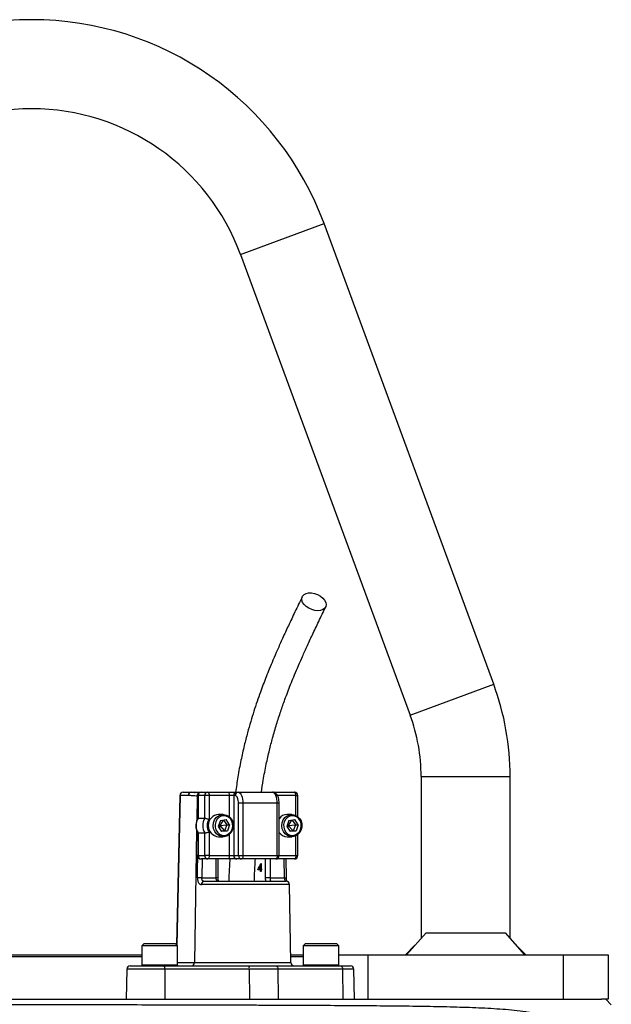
# Model space of a CAD drawing. Header units: millimetres. Extents: x 2453 to 4632, y 822 to 5880.
# Tile 14 of 14: x 3371 to 3903, y 4996 to 5880. Entities that reach past the tile are written whole.
import ezdxf

# ---------------------------------------------------------------- set-up
doc = ezdxf.new("R2010")
doc.units = ezdxf.units.MM
doc.header["$LTSCALE"] = 2

msp = doc.modelspace()

# ---------------------------------------------------------------- linework, layer by layer
at = {"color": 8, "linetype": 'Continuous', "lineweight": 25}
for p, q in [((3569.82, 5669.56), (3644.88, 5697.22)), ((3722.28, 5255.73), (3797.35, 5283.39)), ((3732.15, 5200.42), (3812.15, 5200.42)), ((3515.53, 5183.47), (3512.65, 5048.91)), ((3530.85, 5182.95), (3530.5, 5160.78)), ((3531.48, 5182.95), (3530.85, 5182.95)), ((3531.76, 5183.42), (3531.48, 5183.42)), ((3559.79, 5164.44), (3559.79, 5183.42)), ((3604.54, 5176.42), (3602.81, 5176.42)), ((3619.61, 5183.42), (3602.93, 5183.42)), ((3619.61, 5165.6), (3619.61, 5183.42)), ((3619.61, 5183.42), (3621.34, 5183.42)), ((3530.36, 5152.38), (3528.48, 5033.36)), ((3559.79, 5129.42), (3559.79, 5148.39)), ((3619.61, 5129.42), (3619.61, 5147.24)), ((3531.76, 5129.42), (3531.48, 5129.42)), ((3535.31, 5126.42), (3535.04, 5109.42)), ((3547.87, 5109.42), (3547.87, 5126.42)), ((3592.39, 5109.42), (3592.39, 5126.42)), ((3596.5, 5126.42), (3596.5, 5109.42)), ((3602.81, 5129.42), (3604.54, 5129.42)), ((3604.54, 5129.42), (3619.61, 5129.42)), ((3609.33, 5109.42), (3609.06, 5126.42)), ((3619.61, 5129.42), (3621.34, 5129.42)), ((3549.6, 5109.42), (3547.87, 5109.42)), ((3613.85, 5103.47), (3534.64, 5103.47)), ((3513.14, 5033.36), (3528.48, 5033.36)), ((3528.48, 5033.36), (3615.07, 5033.36)), ((3501.78, 5027.47), (3467.62, 5027.47)), ((3481.14, 5031.22), (3482.64, 5031.22)), ((3482.64, 5031.22), (3513.14, 5031.22)), ((3626.15, 5031.22), (3627.65, 5031.22)), ((3627.65, 5031.22), (3658.15, 5031.22)), ((3671.68, 5027.47), (3661.51, 5027.47))]:
    msp.add_line(p, q, dxfattribs=at)
at = {"color": 7, "linetype": 'Continuous', "lineweight": 25}
for p, q in [((3797.35, 5283.39), (3644.88, 5697.22)), ((3569.82, 5669.56), (3722.28, 5255.73)), ((3732.15, 5200.42), (3732.15, 5055.12)), ((3812.15, 5055.12), (3812.15, 5200.42)), ((3518.25, 5186.42), (3525.65, 5186.42)), ((3525.65, 5186.42), (3534.48, 5186.42)), ((3534.48, 5186.42), (3540.4, 5186.42)), ((3540.4, 5186.42), (3558.52, 5186.42)), ((3558.52, 5186.42), (3566.5, 5186.42)), ((3566.5, 5186.42), (3567.77, 5186.42)), ((3567.77, 5186.42), (3598.58, 5186.42)), ((3598.56, 5186.42), (3600.21, 5186.42)), ((3600.21, 5186.42), (3618.34, 5186.42)), ((3515.25, 5183.48), (3512.38, 5049.18)), ((3522.93, 5183.47), (3515.53, 5183.47)), ((3531.48, 5183.42), (3531.48, 5162.96)), ((3531.76, 5183.42), (3531.76, 5163.05)), ((3537.68, 5183.42), (3531.76, 5183.42)), ((3537.68, 5163.05), (3537.68, 5183.42)), ((3541.67, 5183.42), (3537.68, 5183.42)), ((3541.67, 5183.42), (3541.67, 5162.07)), ((3559.79, 5183.42), (3541.67, 5183.42)), ((3563.78, 5183.42), (3559.79, 5183.42)), ((3565.05, 5183.42), (3563.78, 5183.42)), ((3563.78, 5183.42), (3563.78, 5129.42)), ((3571.99, 5176.42), (3568, 5176.42)), ((3568, 5129.42), (3568, 5176.42)), ((3571.99, 5176.42), (3571.99, 5129.42)), ((3602.81, 5176.42), (3571.99, 5176.42)), ((3602.81, 5129.42), (3602.81, 5176.42)), ((3604.54, 5129.42), (3604.54, 5176.42)), ((3621.34, 5164.51), (3621.34, 5183.42)), ((3554.39, 5166.42), (3550.03, 5166.42)), ((3616.02, 5166.42), (3611.66, 5166.42)), ((3531.76, 5163.05), (3537.68, 5163.05)), ((3551.71, 5161), (3549.71, 5155.67)), ((3550.53, 5157.85), (3551.14, 5156.42)), ((3554.12, 5161.35), (3551.14, 5156.42)), ((3551.14, 5156.42), (3557.55, 5157.17)), ((3551.71, 5161), (3556.9, 5161.75)), ((3554.59, 5161.42), (3557.55, 5157.17)), ((3557.55, 5157.17), (3555.54, 5151.84)), ((3560.08, 5157.17), (3556.9, 5161.75)), ((3557.55, 5157.17), (3560.08, 5157.17)), ((3560.08, 5157.17), (3558.08, 5151.84)), ((3613.34, 5161), (3611.33, 5155.67)), ((3612.15, 5157.85), (3612.77, 5156.42)), ((3615.75, 5161.35), (3612.77, 5156.42)), ((3612.77, 5156.42), (3619.18, 5157.17)), ((3613.34, 5161), (3618.53, 5161.75)), ((3616.22, 5161.42), (3619.18, 5157.17)), ((3619.18, 5157.17), (3617.17, 5151.84)), ((3621.71, 5157.17), (3618.53, 5161.75)), ((3619.18, 5157.17), (3621.71, 5157.17)), ((3621.71, 5157.17), (3619.71, 5151.84)), ((3531.48, 5149.88), (3531.48, 5129.42)), ((3531.76, 5149.78), (3537.68, 5149.78)), ((3531.76, 5149.78), (3531.76, 5129.42)), ((3537.68, 5129.42), (3537.68, 5149.78)), ((3541.67, 5150.76), (3541.67, 5129.42)), ((3549.71, 5155.67), (3552.89, 5151.08)), ((3549.9, 5156.18), (3551.14, 5156.42)), ((3551.14, 5156.42), (3550.8, 5154.1)), ((3551.14, 5156.42), (3555.54, 5151.84)), ((3555.54, 5151.84), (3552.66, 5151.42)), ((3558.08, 5151.84), (3552.89, 5151.08)), ((3555.54, 5151.84), (3558.08, 5151.84)), ((3611.33, 5155.67), (3614.52, 5151.08)), ((3611.53, 5156.18), (3612.77, 5156.42)), ((3612.77, 5156.42), (3612.43, 5154.1)), ((3612.77, 5156.42), (3617.17, 5151.84)), ((3617.17, 5151.84), (3614.29, 5151.42)), ((3619.71, 5151.84), (3614.52, 5151.08)), ((3617.17, 5151.84), (3619.71, 5151.84)), ((3621.34, 5129.42), (3621.34, 5148.33)), ((3550.03, 5146.42), (3554.39, 5146.42)), ((3611.66, 5146.42), (3616.02, 5146.42)), ((3531.76, 5129.42), (3537.68, 5129.42)), ((3540.4, 5126.42), (3534.48, 5126.42)), ((3541.67, 5129.42), (3537.68, 5129.42)), ((3558.52, 5126.42), (3540.4, 5126.42)), ((3541.67, 5129.42), (3559.79, 5129.42)), ((3549.6, 5109.42), (3549.6, 5126.42)), ((3566.5, 5126.42), (3558.52, 5126.42)), ((3559.79, 5129.42), (3563.78, 5129.42)), ((3563.78, 5129.42), (3568, 5129.42)), ((3570.72, 5126.42), (3566.5, 5126.42)), ((3568, 5129.42), (3571.99, 5129.42)), ((3601.54, 5126.42), (3570.72, 5126.42)), ((3571.99, 5129.42), (3602.81, 5129.42)), ((3588.21, 5122.35), (3588.3, 5122.35)), ((3588.3, 5122.35), (3588.3, 5117.51)), ((3618.34, 5126.42), (3601.54, 5126.42)), ((3611.06, 5109.46), (3610.79, 5126.42)), ((3587.88, 5116.79), (3585.39, 5116.79)), ((3586.38, 5117.51), (3587.88, 5117.51)), ((3587.27, 5116.79), (3587.48, 5117.51)), ((3587.88, 5117.51), (3587.88, 5120.55)), ((3588.3, 5120.55), (3587.88, 5120.55)), ((3588.3, 5117.51), (3587.88, 5117.51)), ((3587.88, 5115.17), (3587.88, 5116.79)), ((3588.3, 5116.79), (3587.88, 5116.79)), ((3588.3, 5115.17), (3587.88, 5115.17)), ((3588.3, 5117.51), (3588.81, 5117.51)), ((3588.3, 5116.79), (3588.3, 5115.17)), ((3588.81, 5116.79), (3588.3, 5116.79)), ((3588.81, 5117.51), (3588.81, 5116.79)), ((3535.04, 5109.42), (3547.87, 5109.42)), ((3537.01, 5106.42), (3610.85, 5106.42)), ((3596.5, 5109.42), (3592.39, 5109.42)), ((3596.5, 5109.42), (3609.33, 5109.42)), ((3615.07, 5033.36), (3613.85, 5103.47)), ((3719.11, 5040.42), (3736.67, 5060.22)), ((3736.67, 5060.22), (3807.63, 5060.22)), ((3807.63, 5060.22), (3825.19, 5040.42)), ((3483.14, 5050.42), (3481.14, 5048.42)), ((3481.14, 5048.42), (3481.14, 5031.22)), ((3482.64, 5048.42), (3481.14, 5048.42)), ((3513.14, 5048.42), (3482.64, 5048.42)), ((3483.14, 5050.42), (3484.46, 5050.42)), ((3484.46, 5050.42), (3511.14, 5050.42)), ((3513.14, 5048.42), (3511.14, 5050.42)), ((3513.14, 5031.22), (3513.14, 5048.42)), ((3628.15, 5050.42), (3626.15, 5048.42)), ((3626.15, 5048.42), (3626.15, 5031.22)), ((3627.65, 5048.42), (3626.15, 5048.42)), ((3658.15, 5048.42), (3627.65, 5048.42)), ((3628.15, 5050.42), (3629.47, 5050.42)), ((3629.47, 5050.42), (3656.15, 5050.42)), ((3658.15, 5048.42), (3656.15, 5050.42)), ((3658.15, 5031.22), (3658.15, 5048.42)), ((3726.62, 5048.89), (3718.15, 5040.42)), ((3826.15, 5040.42), (3817.67, 5048.89)), ((3292.22, 5040.42), (3382.15, 5040.42)), ((3382.15, 5038.42), (3292.22, 5038.42)), ((3382.15, 5040.42), (3481.14, 5040.42)), ((3481.14, 5038.42), (3382.15, 5038.42)), ((3614.95, 5040.42), (3626.15, 5040.42)), ((3626.15, 5038.42), (3614.99, 5038.42)), ((3658.15, 5040.42), (3684.15, 5040.42)), ((3684.15, 5040.42), (3684.15, 5000.42)), ((3684.15, 5040.42), (3860.15, 5040.42)), ((3860.15, 5000.42), (3860.15, 5040.42)), ((3860.15, 5040.42), (3900.15, 5040.42)), ((3900.15, 5040.42), (3900.15, 5000.42)), ((3467.62, 5027.47), (3467.14, 5000.42)), ((3470.62, 5030.42), (3501.31, 5030.42)), ((3501.31, 5030.42), (3577.27, 5030.42)), ((3501.78, 5027.47), (3501.86, 5000.42)), ((3577.74, 5027.47), (3501.78, 5027.47)), ((3577.27, 5030.42), (3601.46, 5030.42)), ((3577.74, 5027.47), (3577.82, 5000.42)), ((3603.43, 5027.47), (3577.74, 5027.47)), ((3601.46, 5030.42), (3659.54, 5030.42)), ((3603.43, 5027.47), (3603.74, 5000.42)), ((3661.51, 5027.47), (3603.43, 5027.47)), ((3659.54, 5030.42), (3668.68, 5030.42)), ((3661.51, 5027.47), (3661.82, 5000.42)), ((3672.15, 5000.42), (3671.68, 5027.47)), ((2945.64, 5000.42), (3894.27, 5000.42)), ((3900.15, 5000.42), (3894.27, 5000.42)), ((3903.07, 4995.5), (3898.14, 5000.42))]:
    msp.add_line(p, q, dxfattribs=at)
at = {"color": 7, "linetype": 'Continuous', "lineweight": 25, "flags": 128}
for points in [[(3639.33, 5349.44), (3636.63, 5349.69), (3633.87, 5350.43), (3631.25, 5351.61), (3628.91, 5353.16), (3627, 5354.97), (3625.65, 5356.94), (3624.95, 5358.94), (3624.92, 5360.85), (3625.58, 5362.55), (3626.89, 5363.92), (3628.76, 5364.89), (3631.07, 5365.39), (3633.68, 5365.39), (3636.43, 5364.89), (3639.14, 5363.92), (3641.64, 5362.55), (3643.78, 5360.85), (3645.42, 5358.94), (3646.46, 5356.94), (3646.83, 5354.97), (3646.51, 5353.16), (3645.52, 5351.61), (3643.92, 5350.43), (3641.81, 5349.69), (3639.33, 5349.44)], [(3540.4, 5186.42), (3540.65, 5186.36), (3540.88, 5186.19), (3541.1, 5185.91), (3541.29, 5185.54), (3541.45, 5185.08), (3541.57, 5184.57), (3541.64, 5184), (3541.67, 5183.42)], [(3558.52, 5186.42), (3558.77, 5186.36), (3559.01, 5186.19), (3559.23, 5185.91), (3559.42, 5185.54), (3559.58, 5185.08), (3559.7, 5184.57), (3559.77, 5184), (3559.79, 5183.42)], [(3567.77, 5186.42), (3568.59, 5186.23), (3569.38, 5185.66), (3570.11, 5184.73), (3570.75, 5183.49), (3571.28, 5181.97), (3571.67, 5180.24), (3571.91, 5178.37), (3571.99, 5176.42)], [(3602.81, 5176.42), (3602.72, 5178.37), (3602.48, 5180.24), (3602.09, 5181.97), (3601.57, 5183.49), (3600.93, 5184.73), (3600.2, 5185.66), (3599.4, 5186.23), (3598.58, 5186.42)], [(3619.61, 5183.42), (3619.58, 5184), (3619.51, 5184.57), (3619.39, 5185.08), (3619.24, 5185.54), (3619.04, 5185.91), (3618.83, 5186.19), (3618.59, 5186.36), (3618.34, 5186.42)], [(3568, 5176.42), (3567.95, 5177.78), (3567.78, 5179.1), (3567.51, 5180.31), (3567.14, 5181.37), (3566.69, 5182.24), (3566.18, 5182.88), (3565.62, 5183.28), (3565.05, 5183.42)], [(3562.76, 5152.59), (3561.51, 5150.24), (3559.74, 5148.34), (3557.56, 5147.05), (3555.16, 5146.45), (3552.69, 5146.59), (3550.35, 5147.46), (3548.31, 5149), (3546.72, 5151.08), (3545.7, 5153.56), (3545.32, 5156.25), (3545.62, 5158.95), (3546.57, 5161.47), (3548.09, 5163.61), (3550.08, 5165.22), (3552.4, 5166.17), (3554.85, 5166.4), (3557.28, 5165.89), (3559.49, 5164.68), (3561.32, 5162.86), (3562.64, 5160.55), (3563.34, 5157.94), (3563.38, 5155.22), (3562.76, 5152.59)], [(3624.39, 5152.59), (3623.14, 5150.24), (3621.36, 5148.34), (3619.19, 5147.05), (3616.78, 5146.45), (3614.32, 5146.59), (3611.98, 5147.46), (3609.94, 5149), (3608.35, 5151.08), (3607.33, 5153.56), (3606.95, 5156.25), (3607.25, 5158.95), (3608.19, 5161.47), (3609.72, 5163.61), (3611.71, 5165.22), (3614.02, 5166.17), (3616.48, 5166.4), (3618.91, 5165.89), (3621.12, 5164.68), (3622.95, 5162.86), (3624.27, 5160.55), (3624.97, 5157.94), (3625.01, 5155.22), (3624.39, 5152.59)], [(3562.26, 5153.05), (3562.82, 5155.47), (3562.74, 5157.98), (3562.03, 5160.35), (3560.73, 5162.41), (3558.97, 5163.98), (3556.87, 5164.94), (3554.61, 5165.21), (3552.38, 5164.77), (3550.35, 5163.65), (3548.69, 5161.94), (3547.53, 5159.79), (3546.96, 5157.36), (3547.04, 5154.86), (3547.76, 5152.48), (3549.05, 5150.42), (3550.82, 5148.85), (3552.92, 5147.89), (3555.18, 5147.62), (3557.41, 5148.07), (3559.44, 5149.19), (3561.1, 5150.89), (3562.26, 5153.05)], [(3623.89, 5153.05), (3624.45, 5155.47), (3624.37, 5157.98), (3623.66, 5160.35), (3622.36, 5162.41), (3620.6, 5163.98), (3618.5, 5164.94), (3616.24, 5165.21), (3614.01, 5164.77), (3611.98, 5163.65), (3610.31, 5161.94), (3609.16, 5159.79), (3608.59, 5157.36), (3608.67, 5154.86), (3609.39, 5152.48), (3610.68, 5150.42), (3612.45, 5148.85), (3614.55, 5147.89), (3616.8, 5147.62), (3619.04, 5148.07), (3621.07, 5149.19), (3622.73, 5150.89), (3623.89, 5153.05)], [(3541.67, 5129.42), (3541.64, 5128.83), (3541.57, 5128.27), (3541.45, 5127.75), (3541.29, 5127.3), (3541.1, 5126.92), (3540.88, 5126.65), (3540.65, 5126.47), (3540.4, 5126.42)], [(3559.79, 5129.42), (3559.77, 5128.83), (3559.7, 5128.27), (3559.58, 5127.75), (3559.42, 5127.3), (3559.23, 5126.92), (3559.01, 5126.65), (3558.77, 5126.47), (3558.52, 5126.42)], [(3571.99, 5129.42), (3571.97, 5128.83), (3571.9, 5128.27), (3571.78, 5127.75), (3571.62, 5127.3), (3571.43, 5126.92), (3571.21, 5126.65), (3570.97, 5126.47), (3570.72, 5126.42)], [(3602.81, 5129.42), (3602.78, 5128.83), (3602.71, 5128.27), (3602.59, 5127.75), (3602.43, 5127.3), (3602.24, 5126.92), (3602.02, 5126.65), (3601.79, 5126.47), (3601.54, 5126.42)], [(3619.61, 5129.42), (3619.58, 5128.83), (3619.51, 5128.27), (3619.39, 5127.75), (3619.24, 5127.3), (3619.04, 5126.92), (3618.83, 5126.65), (3618.59, 5126.47), (3618.34, 5126.42)], [(3601.46, 5030.42), (3601.84, 5030.36), (3602.21, 5030.19), (3602.54, 5029.92), (3602.84, 5029.56), (3603.09, 5029.11), (3603.27, 5028.6), (3603.38, 5028.05), (3603.43, 5027.47)], [(3659.54, 5030.42), (3659.92, 5030.36), (3660.29, 5030.19), (3660.63, 5029.92), (3660.92, 5029.56), (3661.17, 5029.11), (3661.35, 5028.6), (3661.47, 5028.05), (3661.51, 5027.47)]]:
    msp.add_lwpolyline(points, dxfattribs=at)
at = {"color": 8, "linetype": 'Continuous', "lineweight": 25, "flags": 128}
msp.add_lwpolyline([(3531.15, 5109.47), (3531.25, 5115.47), (3531.48, 5130.23)], dxfattribs=at)
at = {"color": 7, "linetype": 'Continuous', "lineweight": 25}
for centre, radius, start, end in [((3382.15, 5600.42), 280, 20.22526, 159.77474), ((3382.15, 5600.42), 200, 20.22526, 159.77474), ((3572.15, 5200.42), 240, 0, 20.22526), ((3572.15, 5200.42), 160, 0, 20.22526), ((3518.25, 5183.42), 3, 90, 178.77507), ((3518.39, 5183.56), 2.86, 92.88871, 181.74273), ((3525.79, 5183.56), 2.86, 92.88871, 181.74273), ((3534.48, 5183.42), 3, 90, 180), ((3534.63, 5183.55), 2.87, 92.95214, 182.67534), ((3540.55, 5183.55), 2.87, 92.95214, 182.67534), ((3566.65, 5183.55), 2.87, 92.95214, 182.67534), ((3567.91, 5183.55), 2.87, 92.95214, 182.67534), ((3618.34, 5183.42), 3, 0, 90), ((3550.81, 5156.42), 10.03, 94.44131, 265.55869), ((3611.8, 5157.6), 8.82, 90.92235, 145.46399), ((3542.96, 5156.42), 13.01, 149.35759, 210.64241), ((3548.88, 5156.42), 13.01, 149.35759, 210.64241), ((3549.55, 5156.42), 9.71, 144.35015, 215.64985), ((3611.79, 5155.22), 8.8, 214.46509, 269.14856), ((3534.48, 5129.42), 3, 180, 270), ((3534.63, 5129.28), 2.87, 177.32466, 267.04786), ((3540.55, 5129.28), 2.87, 177.32466, 267.04786), ((3566.65, 5129.28), 2.87, 177.32466, 267.04786), ((3570.87, 5129.28), 2.87, 177.32466, 267.04786), ((3601.54, 5129.42), 3, 270, 0), ((3618.34, 5129.42), 3, 270, 0), ((3529.18, 4818.84), 290.63, 88.84506, 89.61134), ((3537.36, 5103.71), 2.73, 97.24729, 185.01145), ((3610.85, 5103.42), 3, 1, 90), ((3525.62, 5033.28), 2.86, 272.88871, 1.74273), ((3618.07, 5033.42), 3, 181, 270), ((3470.62, 5027.42), 3, 90, 179), ((3481.94, 5031.22), 0.8, 180, 270), ((3496.76, 5028.18), 5.07, 351.9567, 26.20767), ((3512.34, 5031.22), 0.8, 270, 360), ((3572.72, 5028.18), 5.07, 351.9567, 26.20767), ((3626.95, 5031.22), 0.8, 180, 270), ((3657.35, 5031.22), 0.8, 270, 0), ((3668.68, 5027.42), 3, 1, 90)]:
    msp.add_arc(centre, radius, start, end, dxfattribs=at)
at = {"color": 8, "linetype": 'Continuous', "lineweight": 25}
for centre, radius, start, end in [((3533.84, 5182.98), 2.99, 117.38485, 180.62466), ((3599.97, 5185.28), 1.16, 14.85155, 77.93265), ((3515.58, 5187.97), 4.5, 265.8098, 269.3878), ((3609.3, 5142.2), 32.79, 270.052, 273.07957)]:
    msp.add_arc(centre, radius, start, end, dxfattribs=at)
at = {"color": 7, "linetype": 'Continuous', "lineweight": 25}
for centre, major_axis, ratio, start_param, end_param in [((3569.65, 5131), (15.01, 33.95), 0.551639, 4.532611, 4.701369), ((3569.65, 5129.93), (15, 33.98), 0.551424, 4.587895, 4.679441)]:
    msp.add_ellipse(centre, major_axis=major_axis, ratio=ratio, start_param=start_param, end_param=end_param, dxfattribs=at)
for points, knots in [([(3625.31, 5362.05), (3623.13, 5357.52), (3618.96, 5348.86), (3613.05, 5336.39), (3607.77, 5324.99), (3603.15, 5314.67), (3599.18, 5305.49), (3595.83, 5297.46), (3592.93, 5290.25), (3590.27, 5283.36), (3587.53, 5275.96), (3584.69, 5267.89), (3581.77, 5259.08), (3578.9, 5249.74), (3576, 5239.5), (3573.04, 5227.95), (3570.08, 5214.73), (3567.42, 5200.78), (3566.06, 5191), (3565.42, 5186.43)], [0, 0, 0, 0, 0.090226, 0.172297, 0.24625, 0.312101, 0.369843, 0.418614, 0.459916, 0.500053, 0.541062, 0.588734, 0.637577, 0.687635, 0.740223, 0.799189, 0.864687, 0.936625, 1, 1, 1, 1]), ([(3588.65, 5186.4), (3589.16, 5190.03), (3590.38, 5198.62), (3592.83, 5211.19), (3595.67, 5223.77), (3598.79, 5235.77), (3602.17, 5247.41), (3605.9, 5258.94), (3609.29, 5268.57), (3612.28, 5276.58), (3614.91, 5283.33), (3617.79, 5290.44), (3621.13, 5298.38), (3625.03, 5307.35), (3629.53, 5317.32), (3634.6, 5328.25), (3640.29, 5340.21), (3644.28, 5348.5), (3646.37, 5352.84)], [0, 0, 0, 0, 0.052448, 0.124416, 0.189845, 0.248725, 0.318227, 0.384509, 0.448778, 0.490857, 0.532045, 0.575336, 0.626665, 0.686207, 0.7527, 0.827163, 0.909604, 1, 1, 1, 1]), ([(3525.65, 5186.42), (3526.63, 5186.37), (3527.75, 5186.32), (3528.79, 5186.23), (3528.93, 5186.22)], [0, 0, 0, 0, 0.8655453, 1, 1, 1, 1]), ([(3532.96, 5185.95), (3532.23, 5186), (3530.98, 5186.09), (3529.45, 5186.27), (3528.8, 5186.34)], [0, 0, 0, 0, 0.5790112, 1, 1, 1, 1]), ([(3604.54, 5176.42), (3604.53, 5176.85), (3604.5, 5178.1), (3604.22, 5180.14), (3603.58, 5182.38), (3602.64, 5184.18), (3601.41, 5185.48), (3600.04, 5186.27), (3599.05, 5186.37), (3598.58, 5186.42)], [0, 0, 0, 0, 0.088651, 0.257335, 0.430857, 0.616232, 0.757672, 0.88692, 1, 1, 1, 1]), ([(3530.85, 5182.95), (3530.19, 5182.95), (3529.53, 5182.97), (3528.21, 5183.06), (3527.55, 5183.12), (3525.57, 5183.32), (3524.25, 5183.47), (3522.93, 5183.47)], [0, 0, 0, 0, 0.25, 0.25, 0.5, 0.5, 1, 1, 1, 1]), ([(3531.51, 5162.98), (3531.42, 5162.85), (3530.84, 5161.96), (3530.12, 5160.09), (3529.6, 5157.37), (3529.71, 5154.59), (3530.32, 5152.01), (3531.14, 5150.53), (3531.51, 5149.85)], [0, 0, 0, 0, 0.035333, 0.2329, 0.431487, 0.631089, 0.83139, 1, 1, 1, 1]), ([(3531.76, 5163.05), (3531.63, 5163.05), (3531.48, 5163.04), (3531.5, 5162.99), (3531.51, 5162.98)], [0, 0, 0, 0, 0.874771, 1, 1, 1, 1]), ([(3537.68, 5163.05), (3537.76, 5163.05), (3537.87, 5163.04), (3538.11, 5163.02), (3538.24, 5163), (3538.69, 5162.93), (3539.04, 5162.86), (3539.78, 5162.68), (3540.17, 5162.58), (3540.94, 5162.34), (3541.32, 5162.21), (3541.67, 5162.07)], [0, 0, 0, 0, 0.125, 0.125, 0.25, 0.25, 0.5, 0.5, 0.75, 0.75, 1, 1, 1, 1]), ([(3531.76, 5149.78), (3531.63, 5149.79), (3531.48, 5149.79), (3531.5, 5149.84), (3531.51, 5149.85)], [0, 0, 0, 0, 0.873602, 1, 1, 1, 1]), ([(3537.68, 5149.78), (3537.76, 5149.78), (3537.87, 5149.79), (3538.11, 5149.81), (3538.24, 5149.83), (3538.69, 5149.9), (3539.04, 5149.98), (3539.78, 5150.15), (3540.17, 5150.26), (3540.94, 5150.49), (3541.32, 5150.63), (3541.67, 5150.76)], [0, 0, 0, 0, 0.125, 0.125, 0.25, 0.25, 0.5, 0.5, 0.75, 0.75, 1, 1, 1, 1]), ([(3560.19, 5126.59), (3559.93, 5121.79), (3559.56, 5115.08), (3559.31, 5108.34), (3559.24, 5106.42)], [0, 0, 0, 0, 0.71512, 1, 1, 1, 1]), ([(3582.25, 5106.42), (3582.32, 5108.26), (3582.57, 5114.94), (3582.94, 5121.6), (3583.2, 5126.41)], [0, 0, 0, 0, 0.275869, 1, 1, 1, 1]), ([(3531.15, 5109.47), (3531.14, 5109.06), (3531.16, 5108.65), (3531.24, 5107.84), (3531.3, 5107.45), (3531.46, 5106.71), (3531.56, 5106.36), (3531.8, 5105.7), (3531.94, 5105.4), (3532.25, 5104.86), (3532.43, 5104.62), (3532.81, 5104.2), (3533.01, 5104.03), (3533.44, 5103.75), (3533.67, 5103.64), (3534.14, 5103.5), (3534.38, 5103.47), (3534.64, 5103.47)], [0, 0, 0, 0, 0.125, 0.125, 0.25, 0.25, 0.375, 0.375, 0.5, 0.5, 0.625, 0.625, 0.75, 0.75, 0.875, 0.875, 1, 1, 1, 1]), ([(3537.01, 5106.42), (3536.71, 5106.42), (3536.42, 5106.49), (3536.04, 5106.7), (3535.92, 5106.79), (3535.7, 5107), (3535.6, 5107.12), (3535.34, 5107.53), (3535.21, 5107.87), (3535.06, 5108.61), (3535.02, 5109.01), (3535.04, 5109.42)], [0, 0, 0, 0, 0.25, 0.25, 0.375, 0.375, 0.5, 0.5, 0.75, 0.75, 1, 1, 1, 1]), ([(3550.38, 5106.42), (3550.02, 5106.42), (3549.67, 5106.47), (3549.2, 5106.67), (3549.05, 5106.75), (3548.77, 5106.95), (3548.65, 5107.07), (3548.42, 5107.35), (3548.33, 5107.5), (3548.16, 5107.83), (3548.09, 5108.01), (3547.92, 5108.58), (3547.87, 5109), (3547.87, 5109.42)], [0, 0, 0, 0, 0.25, 0.25, 0.375, 0.375, 0.5, 0.5, 0.625, 0.625, 0.75, 0.75, 1, 1, 1, 1]), ([(3550.39, 5106.42), (3550.38, 5106.42), (3550.37, 5106.42), (3550.37, 5106.4), (3550.11, 5106.74), (3549.84, 5107.4), (3549.64, 5108.32), (3549.61, 5109.04), (3549.6, 5109.42)], [0, 0, 0, 0, 0.207092, 0.403172, 0.541874, 0.68089, 0.832751, 1, 1, 1, 1]), ([(3596.5, 5109.42), (3596.5, 5109.21), (3596.51, 5109), (3596.53, 5108.59), (3596.54, 5108.39), (3596.57, 5108.02), (3596.59, 5107.84), (3596.62, 5107.5), (3596.64, 5107.35), (3596.68, 5106.94), (3596.69, 5106.74), (3596.65, 5106.48), (3596.6, 5106.42), (3596.52, 5106.42)], [0, 0, 0, 0, 0.125, 0.125, 0.25, 0.25, 0.375, 0.375, 0.5, 0.5, 0.75, 0.75, 1, 1, 1, 1]), ([(3609.33, 5109.42), (3609.34, 5109.21), (3609.35, 5109.02), (3609.39, 5108.62), (3609.41, 5108.43), (3609.46, 5108.06), (3609.49, 5107.88), (3609.56, 5107.55), (3609.59, 5107.4), (3609.7, 5106.99), (3609.76, 5106.77), (3609.86, 5106.49), (3609.89, 5106.42), (3609.89, 5106.42)], [0, 0, 0, 0, 0.125, 0.125, 0.25, 0.25, 0.375, 0.375, 0.5, 0.5, 0.75, 0.75, 1, 1, 1, 1]), ([(3611.52, 5106.3), (3611.46, 5106.5), (3611.31, 5107.01), (3611.12, 5108.13), (3611.09, 5109.04), (3611.07, 5109.47)], [0, 0, 0, 0, 0.2541359, 0.644592, 1, 1, 1, 1]), ([(2942.32, 4996.33), (2948.85, 4996.32), (2955.63, 4996.32), (2969.68, 4996.3), (2976.96, 4996.29), (2999.5, 4996.27), (3015.51, 4996.25), (3040.98, 4996.22), (3049.71, 4996.21), (3060.94, 4996.2), (3063.2, 4996.19), (3067.76, 4996.19), (3070.05, 4996.19), (3076.96, 4996.18), (3081.6, 4996.17), (3105.01, 4996.14), (3124.34, 4996.12), (3164.18, 4996.07), (3184.68, 4996.04), (3211.07, 4996.01), (3216.39, 4996), (3227.09, 4995.98), (3232.49, 4995.98), (3248.7, 4995.95), (3259.53, 4995.93), (3292.16, 4995.89), (3314.07, 4995.85), (3358.16, 4995.78), (3380.35, 4995.74), (3405.49, 4995.69), (3408.28, 4995.69), (3413.87, 4995.68), (3416.65, 4995.67), (3424.99, 4995.66), (3430.53, 4995.65), (3447.09, 4995.61), (3458.05, 4995.59), (3490.69, 4995.51), (3512.14, 4995.46), (3543.84, 4995.37), (3554.33, 4995.34), (3569.94, 4995.29), (3575.13, 4995.27), (3585.45, 4995.24), (3590.57, 4995.22), (3615.92, 4995.12), (3635.45, 4995.03), (3673.06, 4994.81), (3691.15, 4994.68), (3712.85, 4994.45), (3717.15, 4994.4), (3725.65, 4994.29), (3729.86, 4994.23), (3742.33, 4994.03), (3750.41, 4993.88), (3762.19, 4993.58), (3766.06, 4993.47), (3773.69, 4993.22), (3777.46, 4993.08), (3788.61, 4992.61), (3795.83, 4992.24), (3806.39, 4991.5), (3809.86, 4991.22), (3816.75, 4990.56), (3820.17, 4990.18), (3825.28, 4989.48), (3826.99, 4989.23), (3830.41, 4988.65), (3832.13, 4988.34), (3835.59, 4987.61), (3837.34, 4987.2), (3840.9, 4986.23), (3842.72, 4985.68), (3844.6, 4985)], [0, 0, 0, 0, 0.03125, 0.03125, 0.0625, 0.0625, 0.125, 0.125, 0.15625, 0.15625, 0.164062, 0.164062, 0.171875, 0.171875, 0.1875, 0.1875, 0.25, 0.25, 0.3125, 0.3125, 0.328125, 0.328125, 0.34375, 0.34375, 0.375, 0.375, 0.4375, 0.4375, 0.5, 0.5, 0.507812, 0.507812, 0.515625, 0.515625, 0.53125, 0.53125, 0.5625, 0.5625, 0.625, 0.625, 0.65625, 0.65625, 0.671875, 0.671875, 0.6875, 0.6875, 0.75, 0.75, 0.8125, 0.8125, 0.828125, 0.828125, 0.84375, 0.84375, 0.875, 0.875, 0.890625, 0.890625, 0.90625, 0.90625, 0.9375, 0.9375, 0.953125, 0.953125, 0.96875, 0.96875, 0.976562, 0.976562, 0.984375, 0.984375, 0.992187, 0.992187, 1, 1, 1, 1])]:
    msp.add_open_spline(points, degree=3, knots=knots, dxfattribs=at)
at = {"color": 8, "linetype": 'Continuous', "lineweight": 25}
msp.add_open_spline([(3592.63, 5106.42), (3592.58, 5106.75), (3592.43, 5107.68), (3592.41, 5108.74), (3592.39, 5109.42)], degree=3, knots=[0, 0, 0, 0, 0.365246, 1, 1, 1, 1], dxfattribs=at)

doc.saveas('drawing.dxf')
